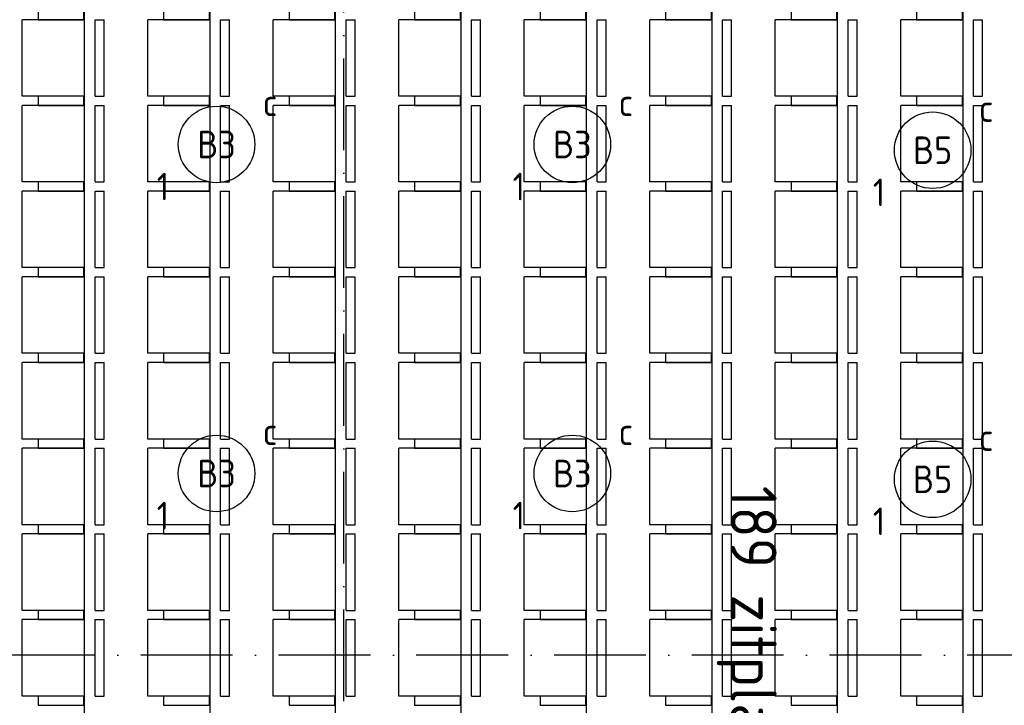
# Model space of a CAD drawing. Header units: millimetres. Extents: x 84333 to 240712, y -2244 to 84291.
# Tile 52 of 87: x 163901 to 170335, y 57451 to 61931. Entities that reach past the tile are written whole.
import ezdxf
from ezdxf.enums import TextEntityAlignment as Align

# ---------------------------------------------------------------- set-up
doc = ezdxf.new("R2010")
doc.units = ezdxf.units.MM
doc.header["$LTSCALE"] = 100
doc.linetypes.add('DASHDOT', pattern=[9, 6, -1.5, 0, -1.5])
doc.layers.get('0').update_dxf_attribs({"linetype": 'CONTINUOUS'})
for name, color, linetype in [('AFDELING', 4, 'CONTINUOUS'), ('AL$7----_STRAMIEN', 1, 'DASHDOT'), ('AL32----_BINNENKOZ', 7, 'CONTINUOUS'), ('BL$4----', 7, 'CONTINUOUS'), ('EB63101-_ATTRIB', 2, 'CONTINUOUS'), ('EL63101-_LICHT-ARM', 3, 'CONTINUOUS'), ('EL6441--_DATACOM', 3, 'CONTINUOUS')]:
    doc.layers.add(name, color=color, linetype=linetype)
doc.styles.add('1_8', font='ISO', dxfattribs={"height": 1.8})
doc.styles.get("Standard").update_dxf_attribs({"font": 'iso.shx'})
doc.styles.add('TECHNIC', font='technic_.ttf')

# ---------------------------------------------------------------- blocks, each defined once
blk = doc.blocks.new('ES3G00')
at = {"color": 0}
blk.add_circle((0, 0), 2.5, dxfattribs=at)
at = {"color": 0, "style": '1_8'}
for tag, flags, p in [('SCHAK', 8, (3.5, 2.75)), ('A_CODE', 8, (0, 0)), ('GROEP', 8, (-3.5, -2.75)), ('KAST', 9, (3.5, -2.75))]:
    blk.add_attdef(tag, text='', height=1.8, dxfattribs=dict(at, flags=flags)).set_placement(p, align=Align.MIDDLE)
blk = doc.blocks.new('A$C13e6995e')
at = {"layer": 'AL$7----_STRAMIEN', "color": 1}
blk.add_line((90860.3, 60023.5), (54905.6, 60023.5), dxfattribs=at)
blk.add_lwpolyline([(81684.9, 40820), (81684.9, 79257.4)], dxfattribs=at)
at = {"layer": 'AL32----_BINNENKOZ', "color": 8}
for p, q in [((79989.7, 65655), (79990, 54095)), ((80809.7, 65455), (80809.7, 54095)), ((81629.7, 65455), (81629.7, 54095)), ((82449.7, 65455), (82449.7, 54095)), ((83269.7, 65455), (83269.7, 54095)), ((84089.7, 65455), (84089.7, 54095)), ((84909.7, 65455), (84909.7, 54095)), ((85729.7, 65455), (85729.7, 54095)), ((79584.8, 63675.6), (79584.8, 64175.6)), ((79990, 64175.6), (79584.8, 64175.6)), ((79990, 64175.6), (79990, 63675.6)), ((80060.6, 63675.6), (80060.6, 64175.6)), ((80060.6, 64175.6), (80120.1, 64175.6)), ((80120.1, 63675.6), (80120.1, 64175.6)), ((80404.6, 63675.6), (80404.6, 64175.6)), ((80809.7, 64175.6), (80404.6, 64175.6)), ((80809.7, 64175.6), (80809.7, 63675.6)), ((80880.4, 63675.6), (80880.4, 64175.6)), ((80880.4, 64175.6), (80939.8, 64175.6)), ((80939.8, 63675.6), (80939.8, 64175.6)), ((81224.6, 63675.6), (81224.6, 64175.6)), ((81629.7, 64175.6), (81224.6, 64175.6)), ((81629.7, 64175.6), (81629.7, 63675.6)), ((81700.4, 63675.6), (81700.4, 64175.6)), ((81700.4, 64175.6), (81759.8, 64175.6)), ((81759.8, 63675.6), (81759.8, 64175.6)), ((82044.6, 63675.6), (82044.6, 64175.6)), ((82449.7, 64175.6), (82044.6, 64175.6)), ((82449.7, 64175.6), (82449.7, 63675.6)), ((82520.4, 63675.6), (82520.4, 64175.6)), ((82520.4, 64175.6), (82579.8, 64175.6)), ((82579.8, 63675.6), (82579.8, 64175.6)), ((82864.6, 63675.6), (82864.6, 64175.6)), ((83269.7, 64175.6), (82864.6, 64175.6)), ((83269.7, 64175.6), (83269.7, 63675.6)), ((83340.4, 63675.6), (83340.4, 64175.6)), ((83340.4, 64175.6), (83399.8, 64175.6)), ((83399.8, 63675.6), (83399.8, 64175.6)), ((83684.6, 63675.6), (83684.6, 64175.6)), ((84089.7, 64175.6), (83684.6, 64175.6)), ((84089.7, 64175.6), (84089.7, 63675.6)), ((84160.4, 63675.6), (84160.4, 64175.6)), ((84160.4, 64175.6), (84219.8, 64175.6)), ((84219.8, 63675.6), (84219.8, 64175.6)), ((84504.6, 63675.6), (84504.6, 64175.6)), ((84909.7, 64175.6), (84504.6, 64175.6)), ((84909.7, 64175.6), (84909.7, 63675.6)), ((84980.4, 63675.6), (84980.4, 64175.6)), ((84980.4, 64175.6), (85039.8, 64175.6)), ((85039.8, 63675.6), (85039.8, 64175.6)), ((85324.6, 63675.6), (85324.6, 64175.6)), ((85729.7, 64175.6), (85324.6, 64175.6)), ((85729.7, 64175.6), (85729.7, 63675.6)), ((85800.4, 63675.6), (85800.4, 64175.6)), ((85800.4, 64175.6), (85859.8, 64175.6)), ((85859.8, 63675.6), (85859.8, 64175.6)), ((79990, 63675.6), (79584.8, 63675.6)), ((80060.6, 63675.6), (80120.1, 63675.6)), ((80809.7, 63675.6), (80404.6, 63675.6)), ((80880.4, 63675.6), (80939.8, 63675.6)), ((81629.7, 63675.6), (81224.6, 63675.6)), ((81700.4, 63675.6), (81759.8, 63675.6)), ((82449.7, 63675.6), (82044.6, 63675.6)), ((82520.4, 63675.6), (82579.8, 63675.6)), ((83269.7, 63675.6), (82864.6, 63675.6)), ((83340.4, 63675.6), (83399.8, 63675.6)), ((84089.7, 63675.6), (83684.6, 63675.6)), ((84160.4, 63675.6), (84219.8, 63675.6)), ((84909.7, 63675.6), (84504.6, 63675.6)), ((84980.4, 63675.6), (85039.8, 63675.6)), ((85729.7, 63675.6), (85324.6, 63675.6)), ((85800.4, 63675.6), (85859.8, 63675.6)), ((79584.8, 63115.6), (79584.8, 63615.6)), ((79990, 63615.6), (79584.8, 63615.6)), ((79990, 63615.6), (79990, 63115.6)), ((80060.6, 63115.6), (80060.6, 63615.6)), ((80060.6, 63615.6), (80120.1, 63615.6)), ((80120.1, 63115.6), (80120.1, 63615.6)), ((80404.6, 63115.6), (80404.6, 63615.6)), ((80809.7, 63615.6), (80404.6, 63615.6)), ((80809.7, 63615.6), (80809.7, 63115.6)), ((80880.4, 63115.6), (80880.4, 63615.6)), ((80880.4, 63615.6), (80939.8, 63615.6)), ((80939.8, 63115.6), (80939.8, 63615.6)), ((81224.6, 63115.6), (81224.6, 63615.6)), ((81629.7, 63615.6), (81224.6, 63615.6)), ((81629.7, 63615.6), (81629.7, 63115.6)), ((81700.4, 63115.6), (81700.4, 63615.6)), ((81700.4, 63615.6), (81759.8, 63615.6)), ((81759.8, 63115.6), (81759.8, 63615.6)), ((82044.6, 63115.6), (82044.6, 63615.6)), ((82449.7, 63615.6), (82044.6, 63615.6)), ((82449.7, 63615.6), (82449.7, 63115.6)), ((82520.4, 63115.6), (82520.4, 63615.6)), ((82520.4, 63615.6), (82579.8, 63615.6)), ((82579.8, 63115.6), (82579.8, 63615.6)), ((82864.6, 63115.6), (82864.6, 63615.6)), ((83269.7, 63615.6), (82864.6, 63615.6)), ((83269.7, 63615.6), (83269.7, 63115.6)), ((83340.4, 63115.6), (83340.4, 63615.6)), ((83340.4, 63615.6), (83399.8, 63615.6)), ((83399.8, 63115.6), (83399.8, 63615.6)), ((83684.6, 63115.6), (83684.6, 63615.6)), ((84089.7, 63615.6), (83684.6, 63615.6)), ((84089.7, 63615.6), (84089.7, 63115.6)), ((84160.4, 63115.6), (84160.4, 63615.6)), ((84160.4, 63615.6), (84219.8, 63615.6)), ((84219.8, 63115.6), (84219.8, 63615.6)), ((84504.6, 63115.6), (84504.6, 63615.6)), ((84909.7, 63615.6), (84504.6, 63615.6)), ((84909.7, 63615.6), (84909.7, 63115.6)), ((84980.4, 63115.6), (84980.4, 63615.6)), ((84980.4, 63615.6), (85039.8, 63615.6)), ((85039.8, 63115.6), (85039.8, 63615.6)), ((85324.6, 63115.6), (85324.6, 63615.6)), ((85729.7, 63615.6), (85324.6, 63615.6)), ((85729.7, 63615.6), (85729.7, 63115.6)), ((85800.4, 63115.6), (85800.4, 63615.6)), ((85800.4, 63615.6), (85859.8, 63615.6)), ((85859.8, 63115.6), (85859.8, 63615.6)), ((79990, 63115.6), (79584.8, 63115.6)), ((80060.6, 63115.6), (80120.1, 63115.6)), ((80809.7, 63115.6), (80404.6, 63115.6)), ((80880.4, 63115.6), (80939.8, 63115.6)), ((81629.7, 63115.6), (81224.6, 63115.6)), ((81700.4, 63115.6), (81759.8, 63115.6)), ((82449.7, 63115.6), (82044.6, 63115.6)), ((82520.4, 63115.6), (82579.8, 63115.6)), ((83269.7, 63115.6), (82864.6, 63115.6)), ((83340.4, 63115.6), (83399.8, 63115.6)), ((84089.7, 63115.6), (83684.6, 63115.6)), ((84160.4, 63115.6), (84219.8, 63115.6)), ((84909.7, 63115.6), (84504.6, 63115.6)), ((84980.4, 63115.6), (85039.8, 63115.6)), ((85729.7, 63115.6), (85324.6, 63115.6)), ((85800.4, 63115.6), (85859.8, 63115.6)), ((79584.8, 62555.6), (79584.8, 63055.6)), ((79990, 63055.6), (79584.8, 63055.6)), ((79990, 63055.6), (79990, 62555.6)), ((80060.6, 62555.6), (80060.6, 63055.6)), ((80060.6, 63055.6), (80120.1, 63055.6)), ((80120.1, 62555.6), (80120.1, 63055.6)), ((80404.6, 62555.6), (80404.6, 63055.6)), ((80809.7, 63055.6), (80404.6, 63055.6)), ((80809.7, 63055.6), (80809.7, 62555.6)), ((80880.4, 62555.6), (80880.4, 63055.6)), ((80880.4, 63055.6), (80939.8, 63055.6)), ((80939.8, 62555.6), (80939.8, 63055.6)), ((81224.6, 62555.6), (81224.6, 63055.6)), ((81629.7, 63055.6), (81224.6, 63055.6)), ((81629.7, 63055.6), (81629.7, 62555.6)), ((81700.4, 62555.6), (81700.4, 63055.6)), ((81700.4, 63055.6), (81759.8, 63055.6)), ((81759.8, 62555.6), (81759.8, 63055.6)), ((82044.6, 62555.6), (82044.6, 63055.6)), ((82449.7, 63055.6), (82044.6, 63055.6)), ((82449.7, 63055.6), (82449.7, 62555.6)), ((82520.4, 62555.6), (82520.4, 63055.6)), ((82520.4, 63055.6), (82579.8, 63055.6)), ((82579.8, 62555.6), (82579.8, 63055.6)), ((82864.6, 62555.6), (82864.6, 63055.6)), ((83269.7, 63055.6), (82864.6, 63055.6)), ((83269.7, 63055.6), (83269.7, 62555.6)), ((83340.4, 62555.6), (83340.4, 63055.6)), ((83340.4, 63055.6), (83399.8, 63055.6)), ((83399.8, 62555.6), (83399.8, 63055.6)), ((83684.6, 62555.6), (83684.6, 63055.6)), ((84089.7, 63055.6), (83684.6, 63055.6)), ((84089.7, 63055.6), (84089.7, 62555.6)), ((84160.4, 62555.6), (84160.4, 63055.6)), ((84160.4, 63055.6), (84219.8, 63055.6)), ((84219.8, 62555.6), (84219.8, 63055.6)), ((84504.6, 62555.6), (84504.6, 63055.6)), ((84909.7, 63055.6), (84504.6, 63055.6)), ((84909.7, 63055.6), (84909.7, 62555.6)), ((84980.4, 62555.6), (84980.4, 63055.6)), ((84980.4, 63055.6), (85039.8, 63055.6)), ((85039.8, 62555.6), (85039.8, 63055.6)), ((85324.6, 62555.6), (85324.6, 63055.6)), ((85729.7, 63055.6), (85324.6, 63055.6)), ((85729.7, 63055.6), (85729.7, 62555.6)), ((85800.4, 62555.6), (85800.4, 63055.6)), ((85800.4, 63055.6), (85859.8, 63055.6)), ((85859.8, 62555.6), (85859.8, 63055.6)), ((79990, 62555.6), (79584.8, 62555.6)), ((80060.6, 62555.6), (80120.1, 62555.6)), ((80809.7, 62555.6), (80404.6, 62555.6)), ((80880.4, 62555.6), (80939.8, 62555.6)), ((81629.7, 62555.6), (81224.6, 62555.6)), ((81700.4, 62555.6), (81759.8, 62555.6)), ((82449.7, 62555.6), (82044.6, 62555.6)), ((82520.4, 62555.6), (82579.8, 62555.6)), ((83269.7, 62555.6), (82864.6, 62555.6)), ((83340.4, 62555.6), (83399.8, 62555.6)), ((84089.7, 62555.6), (83684.6, 62555.6)), ((84160.4, 62555.6), (84219.8, 62555.6)), ((84909.7, 62555.6), (84504.6, 62555.6)), ((84980.4, 62555.6), (85039.8, 62555.6)), ((85729.7, 62555.6), (85324.6, 62555.6)), ((85800.4, 62555.6), (85859.8, 62555.6)), ((79584.8, 61995.6), (79584.8, 62495.6)), ((79990, 62495.6), (79584.8, 62495.6)), ((79990, 62495.6), (79990, 61995.6)), ((80060.6, 61995.6), (80060.6, 62495.6)), ((80060.6, 62495.6), (80120.1, 62495.6)), ((80120.1, 61995.6), (80120.1, 62495.6)), ((80404.6, 61995.6), (80404.6, 62495.6)), ((80809.7, 62495.6), (80404.6, 62495.6)), ((80809.7, 62495.6), (80809.7, 61995.6)), ((80880.4, 61995.6), (80880.4, 62495.6)), ((80880.4, 62495.6), (80939.8, 62495.6)), ((80939.8, 61995.6), (80939.8, 62495.6)), ((81224.6, 61995.6), (81224.6, 62495.6)), ((81629.7, 62495.6), (81224.6, 62495.6)), ((81629.7, 62495.6), (81629.7, 61995.6)), ((81700.4, 61995.6), (81700.4, 62495.6)), ((81700.4, 62495.6), (81759.8, 62495.6)), ((81759.8, 61995.6), (81759.8, 62495.6)), ((82044.6, 61995.6), (82044.6, 62495.6)), ((82449.7, 62495.6), (82044.6, 62495.6)), ((82449.7, 62495.6), (82449.7, 61995.6)), ((82520.4, 61995.6), (82520.4, 62495.6)), ((82520.4, 62495.6), (82579.8, 62495.6)), ((82579.8, 61995.6), (82579.8, 62495.6)), ((82864.6, 61995.6), (82864.6, 62495.6)), ((83269.7, 62495.6), (82864.6, 62495.6)), ((83269.7, 62495.6), (83269.7, 61995.6)), ((83340.4, 61995.6), (83340.4, 62495.6)), ((83340.4, 62495.6), (83399.8, 62495.6)), ((83399.8, 61995.6), (83399.8, 62495.6)), ((83684.6, 61995.6), (83684.6, 62495.6)), ((84089.7, 62495.6), (83684.6, 62495.6)), ((84089.7, 62495.6), (84089.7, 61995.6)), ((84160.4, 61995.6), (84160.4, 62495.6)), ((84160.4, 62495.6), (84219.8, 62495.6)), ((84219.8, 61995.6), (84219.8, 62495.6)), ((84504.6, 61995.6), (84504.6, 62495.6)), ((84909.7, 62495.6), (84504.6, 62495.6)), ((84909.7, 62495.6), (84909.7, 61995.6)), ((84980.4, 61995.6), (84980.4, 62495.6)), ((84980.4, 62495.6), (85039.8, 62495.6)), ((85039.8, 61995.6), (85039.8, 62495.6)), ((85324.6, 61995.6), (85324.6, 62495.6)), ((85729.7, 62495.6), (85324.6, 62495.6)), ((85729.7, 62495.6), (85729.7, 61995.6)), ((85800.4, 61995.6), (85800.4, 62495.6)), ((85800.4, 62495.6), (85859.8, 62495.6)), ((85859.8, 61995.6), (85859.8, 62495.6)), ((79990, 61995.6), (79584.8, 61995.6)), ((80060.6, 61995.6), (80120.1, 61995.6)), ((80809.7, 61995.6), (80404.6, 61995.6)), ((80880.4, 61995.6), (80939.8, 61995.6)), ((81629.7, 61995.6), (81224.6, 61995.6)), ((81700.4, 61995.6), (81759.8, 61995.6)), ((82449.7, 61995.6), (82044.6, 61995.6)), ((82520.4, 61995.6), (82579.8, 61995.6)), ((83269.7, 61995.6), (82864.6, 61995.6)), ((83340.4, 61995.6), (83399.8, 61995.6)), ((84089.7, 61995.6), (83684.6, 61995.6)), ((84160.4, 61995.6), (84219.8, 61995.6)), ((84909.7, 61995.6), (84504.6, 61995.6)), ((84980.4, 61995.6), (85039.8, 61995.6)), ((85729.7, 61995.6), (85324.6, 61995.6)), ((85800.4, 61995.6), (85859.8, 61995.6)), ((79584.8, 61435.6), (79584.8, 61935.6)), ((79990, 61935.6), (79584.8, 61935.6)), ((79990, 61935.6), (79990, 61435.6)), ((80060.6, 61435.6), (80060.6, 61935.6)), ((80060.6, 61935.6), (80120.1, 61935.6)), ((80120.1, 61435.6), (80120.1, 61935.6)), ((80404.6, 61435.6), (80404.6, 61935.6)), ((80809.7, 61935.6), (80404.6, 61935.6)), ((80809.7, 61935.6), (80809.7, 61435.6)), ((80880.4, 61435.6), (80880.4, 61935.6)), ((80880.4, 61935.6), (80939.8, 61935.6)), ((80939.8, 61435.6), (80939.8, 61935.6)), ((81224.6, 61435.6), (81224.6, 61935.6)), ((81629.7, 61935.6), (81224.6, 61935.6)), ((81629.7, 61935.6), (81629.7, 61435.6)), ((81700.4, 61435.6), (81700.4, 61935.6)), ((81700.4, 61935.6), (81759.8, 61935.6)), ((81759.8, 61435.6), (81759.8, 61935.6)), ((82044.6, 61435.6), (82044.6, 61935.6)), ((82449.7, 61935.6), (82044.6, 61935.6)), ((82449.7, 61935.6), (82449.7, 61435.6)), ((82520.4, 61435.6), (82520.4, 61935.6)), ((82520.4, 61935.6), (82579.8, 61935.6)), ((82579.8, 61435.6), (82579.8, 61935.6)), ((82864.6, 61435.6), (82864.6, 61935.6)), ((83269.7, 61935.6), (82864.6, 61935.6)), ((83269.7, 61935.6), (83269.7, 61435.6)), ((83340.4, 61435.6), (83340.4, 61935.6)), ((83340.4, 61935.6), (83399.8, 61935.6)), ((83399.8, 61435.6), (83399.8, 61935.6)), ((83684.6, 61435.6), (83684.6, 61935.6)), ((84089.7, 61935.6), (83684.6, 61935.6)), ((84089.7, 61935.6), (84089.7, 61435.6)), ((84160.4, 61435.6), (84160.4, 61935.6)), ((84160.4, 61935.6), (84219.8, 61935.6)), ((84219.8, 61435.6), (84219.8, 61935.6)), ((84504.6, 61435.6), (84504.6, 61935.6)), ((84909.7, 61935.6), (84504.6, 61935.6)), ((84909.7, 61935.6), (84909.7, 61435.6)), ((84980.4, 61435.6), (84980.4, 61935.6)), ((84980.4, 61935.6), (85039.8, 61935.6)), ((85039.8, 61435.6), (85039.8, 61935.6)), ((85324.6, 61435.6), (85324.6, 61935.6)), ((85729.7, 61935.6), (85324.6, 61935.6)), ((85729.7, 61935.6), (85729.7, 61435.6)), ((85800.4, 61435.6), (85800.4, 61935.6)), ((85800.4, 61935.6), (85859.8, 61935.6)), ((85859.8, 61435.6), (85859.8, 61935.6)), ((79990, 61435.6), (79584.8, 61435.6)), ((80060.6, 61435.6), (80120.1, 61435.6)), ((80809.7, 61435.6), (80404.6, 61435.6)), ((80880.4, 61435.6), (80939.8, 61435.6)), ((81629.7, 61435.6), (81224.6, 61435.6)), ((81700.4, 61435.6), (81759.8, 61435.6)), ((82449.7, 61435.6), (82044.6, 61435.6)), ((82520.4, 61435.6), (82579.8, 61435.6)), ((83269.7, 61435.6), (82864.6, 61435.6)), ((83340.4, 61435.6), (83399.8, 61435.6)), ((84089.7, 61435.6), (83684.6, 61435.6)), ((84160.4, 61435.6), (84219.8, 61435.6)), ((84909.7, 61435.6), (84504.6, 61435.6)), ((84980.4, 61435.6), (85039.8, 61435.6)), ((85729.7, 61435.6), (85324.6, 61435.6)), ((85800.4, 61435.6), (85859.8, 61435.6)), ((79584.8, 60875.6), (79584.8, 61375.6)), ((79990, 61375.6), (79584.8, 61375.6)), ((79990, 61375.6), (79990, 60875.6)), ((80060.6, 60875.6), (80060.6, 61375.6)), ((80060.6, 61375.6), (80120.1, 61375.6)), ((80120.1, 60875.6), (80120.1, 61375.6)), ((80404.6, 60875.6), (80404.6, 61375.6)), ((80809.7, 61375.6), (80404.6, 61375.6)), ((80809.7, 61375.6), (80809.7, 60875.6)), ((80880.4, 60875.6), (80880.4, 61375.6)), ((80880.4, 61375.6), (80939.8, 61375.6)), ((80939.8, 60875.6), (80939.8, 61375.6)), ((81224.6, 60875.6), (81224.6, 61375.6)), ((81629.7, 61375.6), (81224.6, 61375.6)), ((81629.7, 61375.6), (81629.7, 60875.6)), ((81700.4, 60875.6), (81700.4, 61375.6)), ((81700.4, 61375.6), (81759.8, 61375.6)), ((81759.8, 60875.6), (81759.8, 61375.6)), ((82044.6, 60875.6), (82044.6, 61375.6)), ((82449.7, 61375.6), (82044.6, 61375.6)), ((82449.7, 61375.6), (82449.7, 60875.6)), ((82520.4, 60875.6), (82520.4, 61375.6)), ((82520.4, 61375.6), (82579.8, 61375.6)), ((82579.8, 60875.6), (82579.8, 61375.6)), ((82864.6, 60875.6), (82864.6, 61375.6)), ((83269.7, 61375.6), (82864.6, 61375.6)), ((83269.7, 61375.6), (83269.7, 60875.6)), ((83340.4, 60875.6), (83340.4, 61375.6)), ((83340.4, 61375.6), (83399.8, 61375.6)), ((83399.8, 60875.6), (83399.8, 61375.6)), ((83684.6, 60875.6), (83684.6, 61375.6)), ((84089.7, 61375.6), (83684.6, 61375.6)), ((84089.7, 61375.6), (84089.7, 60875.6)), ((84160.4, 60875.6), (84160.4, 61375.6)), ((84160.4, 61375.6), (84219.8, 61375.6)), ((84219.8, 60875.6), (84219.8, 61375.6)), ((84504.6, 60875.6), (84504.6, 61375.6)), ((84909.7, 61375.6), (84504.6, 61375.6)), ((84909.7, 61375.6), (84909.7, 60875.6)), ((84980.4, 60875.6), (84980.4, 61375.6)), ((84980.4, 61375.6), (85039.8, 61375.6)), ((85039.8, 60875.6), (85039.8, 61375.6)), ((85324.6, 60875.6), (85324.6, 61375.6)), ((85729.7, 61375.6), (85324.6, 61375.6)), ((85729.7, 61375.6), (85729.7, 60875.6)), ((85800.4, 60875.6), (85800.4, 61375.6)), ((85800.4, 61375.6), (85859.8, 61375.6)), ((85859.8, 60875.6), (85859.8, 61375.6)), ((79990, 60875.6), (79584.8, 60875.6)), ((80060.6, 60875.6), (80120.1, 60875.6)), ((80809.7, 60875.6), (80404.6, 60875.6)), ((80880.4, 60875.6), (80939.8, 60875.6)), ((81629.7, 60875.6), (81224.6, 60875.6)), ((81700.4, 60875.6), (81759.8, 60875.6)), ((82449.7, 60875.6), (82044.6, 60875.6)), ((82520.4, 60875.6), (82579.8, 60875.6)), ((83269.7, 60875.6), (82864.6, 60875.6)), ((83340.4, 60875.6), (83399.8, 60875.6)), ((84089.7, 60875.6), (83684.6, 60875.6)), ((84160.4, 60875.6), (84219.8, 60875.6)), ((84909.7, 60875.6), (84504.6, 60875.6)), ((84980.4, 60875.6), (85039.8, 60875.6)), ((85729.7, 60875.6), (85324.6, 60875.6)), ((85800.4, 60875.6), (85859.8, 60875.6)), ((79584.8, 60315.6), (79584.8, 60815.6)), ((79990, 60815.6), (79584.8, 60815.6)), ((79990, 60815.6), (79990, 60315.6)), ((80060.6, 60315.6), (80060.6, 60815.6)), ((80060.6, 60815.6), (80120.1, 60815.6)), ((80120.1, 60315.6), (80120.1, 60815.6)), ((80404.6, 60315.6), (80404.6, 60815.6)), ((80809.7, 60815.6), (80404.6, 60815.6)), ((80809.7, 60815.6), (80809.7, 60315.6)), ((80880.4, 60315.6), (80880.4, 60815.6)), ((80880.4, 60815.6), (80939.8, 60815.6)), ((80939.8, 60315.6), (80939.8, 60815.6)), ((81224.6, 60315.6), (81224.6, 60815.6)), ((81629.7, 60815.6), (81224.6, 60815.6)), ((81629.7, 60815.6), (81629.7, 60315.6)), ((81700.4, 60315.6), (81700.4, 60815.6)), ((81700.4, 60815.6), (81759.8, 60815.6)), ((81759.8, 60315.6), (81759.8, 60815.6)), ((82044.6, 60315.6), (82044.6, 60815.6)), ((82449.7, 60815.6), (82044.6, 60815.6)), ((82449.7, 60815.6), (82449.7, 60315.6)), ((82520.4, 60315.6), (82520.4, 60815.6)), ((82520.4, 60815.6), (82579.8, 60815.6)), ((82579.8, 60315.6), (82579.8, 60815.6)), ((82864.6, 60315.6), (82864.6, 60815.6)), ((83269.7, 60815.6), (82864.6, 60815.6)), ((83269.7, 60815.6), (83269.7, 60315.6)), ((83340.4, 60315.6), (83340.4, 60815.6)), ((83340.4, 60815.6), (83399.8, 60815.6)), ((83399.8, 60315.6), (83399.8, 60815.6)), ((83684.6, 60315.6), (83684.6, 60815.6)), ((84089.7, 60815.6), (83684.6, 60815.6)), ((84089.7, 60815.6), (84089.7, 60315.6)), ((84160.4, 60315.6), (84160.4, 60815.6)), ((84160.4, 60815.6), (84219.8, 60815.6)), ((84219.8, 60315.6), (84219.8, 60815.6)), ((84504.6, 60315.6), (84504.6, 60815.6)), ((84909.7, 60815.6), (84504.6, 60815.6)), ((84909.7, 60815.6), (84909.7, 60315.6)), ((84980.4, 60315.6), (84980.4, 60815.6)), ((84980.4, 60815.6), (85039.8, 60815.6)), ((85039.8, 60315.6), (85039.8, 60815.6)), ((85324.6, 60315.6), (85324.6, 60815.6)), ((85729.7, 60815.6), (85324.6, 60815.6)), ((85729.7, 60815.6), (85729.7, 60315.6)), ((85800.4, 60315.6), (85800.4, 60815.6)), ((85800.4, 60815.6), (85859.8, 60815.6)), ((85859.8, 60315.6), (85859.8, 60815.6)), ((79990, 60315.6), (79584.8, 60315.6)), ((80060.6, 60315.6), (80120.1, 60315.6)), ((80809.7, 60315.6), (80404.6, 60315.6)), ((80880.4, 60315.6), (80939.8, 60315.6)), ((81629.7, 60315.6), (81224.6, 60315.6)), ((81700.4, 60315.6), (81759.8, 60315.6)), ((82449.7, 60315.6), (82044.6, 60315.6)), ((82520.4, 60315.6), (82579.8, 60315.6)), ((83269.7, 60315.6), (82864.6, 60315.6)), ((83340.4, 60315.6), (83399.8, 60315.6)), ((84089.7, 60315.6), (83684.6, 60315.6)), ((84160.4, 60315.6), (84219.8, 60315.6)), ((84909.7, 60315.6), (84504.6, 60315.6)), ((84980.4, 60315.6), (85039.8, 60315.6)), ((85729.7, 60315.6), (85324.6, 60315.6)), ((85800.4, 60315.6), (85859.8, 60315.6)), ((79584.8, 59755.6), (79584.8, 60255.6)), ((79990, 60255.6), (79584.8, 60255.6)), ((79990, 60255.6), (79990, 59755.6)), ((80060.6, 59755.6), (80060.6, 60255.6)), ((80060.6, 60255.6), (80120.1, 60255.6)), ((80120.1, 59755.6), (80120.1, 60255.6)), ((80404.6, 59755.6), (80404.6, 60255.6)), ((80809.7, 60255.6), (80404.6, 60255.6)), ((80809.7, 60255.6), (80809.7, 59755.6)), ((80880.4, 59755.6), (80880.4, 60255.6)), ((80880.4, 60255.6), (80939.8, 60255.6)), ((80939.8, 59755.6), (80939.8, 60255.6)), ((81224.6, 59755.6), (81224.6, 60255.6)), ((81629.7, 60255.6), (81224.6, 60255.6)), ((81629.7, 60255.6), (81629.7, 59755.6)), ((81700.4, 59755.6), (81700.4, 60255.6)), ((81700.4, 60255.6), (81759.8, 60255.6)), ((81759.8, 59755.6), (81759.8, 60255.6)), ((82044.6, 59755.6), (82044.6, 60255.6)), ((82449.7, 60255.6), (82044.6, 60255.6)), ((82449.7, 60255.6), (82449.7, 59755.6)), ((82520.4, 59755.6), (82520.4, 60255.6)), ((82520.4, 60255.6), (82579.8, 60255.6)), ((82579.8, 59755.6), (82579.8, 60255.6)), ((82864.6, 59755.6), (82864.6, 60255.6)), ((83269.7, 60255.6), (82864.6, 60255.6)), ((83269.7, 60255.6), (83269.7, 59755.6)), ((83340.4, 59755.6), (83340.4, 60255.6)), ((83340.4, 60255.6), (83399.8, 60255.6)), ((83399.8, 59755.6), (83399.8, 60255.6)), ((83684.6, 59755.6), (83684.6, 60255.6)), ((84089.7, 60255.6), (83684.6, 60255.6)), ((84089.7, 60255.6), (84089.7, 59755.6)), ((84160.4, 59755.6), (84160.4, 60255.6)), ((84160.4, 60255.6), (84219.8, 60255.6)), ((84219.8, 59755.6), (84219.8, 60255.6)), ((84504.6, 59755.6), (84504.6, 60255.6)), ((84909.7, 60255.6), (84504.6, 60255.6)), ((84909.7, 60255.6), (84909.7, 59755.6)), ((84980.4, 59755.6), (84980.4, 60255.6)), ((84980.4, 60255.6), (85039.8, 60255.6)), ((85039.8, 59755.6), (85039.8, 60255.6)), ((85324.6, 59755.6), (85324.6, 60255.6)), ((85729.7, 60255.6), (85324.6, 60255.6)), ((85729.7, 60255.6), (85729.7, 59755.6)), ((85800.4, 59755.6), (85800.4, 60255.6)), ((85800.4, 60255.6), (85859.8, 60255.6)), ((85859.8, 59755.6), (85859.8, 60255.6)), ((79990, 59755.6), (79584.8, 59755.6)), ((80060.6, 59755.6), (80120.1, 59755.6)), ((80809.7, 59755.6), (80404.6, 59755.6)), ((80880.4, 59755.6), (80939.8, 59755.6)), ((81629.7, 59755.6), (81224.6, 59755.6)), ((81700.4, 59755.6), (81759.8, 59755.6)), ((82449.7, 59755.6), (82044.6, 59755.6)), ((82520.4, 59755.6), (82579.8, 59755.6)), ((83269.7, 59755.6), (82864.6, 59755.6)), ((83340.4, 59755.6), (83399.8, 59755.6)), ((84089.7, 59755.6), (83684.6, 59755.6)), ((84160.4, 59755.6), (84219.8, 59755.6)), ((84909.7, 59755.6), (84504.6, 59755.6)), ((84980.4, 59755.6), (85039.8, 59755.6)), ((85729.7, 59755.6), (85324.6, 59755.6)), ((85800.4, 59755.6), (85859.8, 59755.6))]:
    blk.add_line(p, q, dxfattribs=at)
for points in [[(79688.8, 64175.6), (79987.8, 64175.6), (79987.8, 64235.6), (79688.8, 64235.6)], [(80508.6, 64175.6), (80807.5, 64175.6), (80807.5, 64235.6), (80508.6, 64235.6)], [(81328.6, 64175.6), (81627.5, 64175.6), (81627.5, 64235.6), (81328.6, 64235.6)], [(82148.6, 64175.6), (82447.5, 64175.6), (82447.5, 64235.6), (82148.6, 64235.6)], [(82968.6, 64175.6), (83267.5, 64175.6), (83267.5, 64235.6), (82968.6, 64235.6)], [(83788.6, 64175.6), (84087.5, 64175.6), (84087.5, 64235.6), (83788.6, 64235.6)], [(84608.6, 64175.6), (84907.5, 64175.6), (84907.5, 64235.6), (84608.6, 64235.6)], [(85428.6, 64175.6), (85727.5, 64175.6), (85727.5, 64235.6), (85428.6, 64235.6)], [(79688.8, 63615.6), (79987.8, 63615.6), (79987.8, 63675.6), (79688.8, 63675.6)], [(79688.8, 63615.6), (79987.8, 63615.6), (79987.8, 63675.6), (79688.8, 63675.6)], [(80508.6, 63615.6), (80807.5, 63615.6), (80807.5, 63675.6), (80508.6, 63675.6)], [(80508.6, 63615.6), (80807.5, 63615.6), (80807.5, 63675.6), (80508.6, 63675.6)], [(81328.6, 63615.6), (81627.5, 63615.6), (81627.5, 63675.6), (81328.6, 63675.6)], [(81328.6, 63615.6), (81627.5, 63615.6), (81627.5, 63675.6), (81328.6, 63675.6)], [(82148.6, 63615.6), (82447.5, 63615.6), (82447.5, 63675.6), (82148.6, 63675.6)], [(82148.6, 63615.6), (82447.5, 63615.6), (82447.5, 63675.6), (82148.6, 63675.6)], [(82968.6, 63615.6), (83267.5, 63615.6), (83267.5, 63675.6), (82968.6, 63675.6)], [(82968.6, 63615.6), (83267.5, 63615.6), (83267.5, 63675.6), (82968.6, 63675.6)], [(83788.6, 63615.6), (84087.5, 63615.6), (84087.5, 63675.6), (83788.6, 63675.6)], [(83788.6, 63615.6), (84087.5, 63615.6), (84087.5, 63675.6), (83788.6, 63675.6)], [(84608.6, 63615.6), (84907.5, 63615.6), (84907.5, 63675.6), (84608.6, 63675.6)], [(84608.6, 63615.6), (84907.5, 63615.6), (84907.5, 63675.6), (84608.6, 63675.6)], [(85428.6, 63615.6), (85727.5, 63615.6), (85727.5, 63675.6), (85428.6, 63675.6)], [(85428.6, 63615.6), (85727.5, 63615.6), (85727.5, 63675.6), (85428.6, 63675.6)], [(79688.8, 63055.6), (79987.8, 63055.6), (79987.8, 63115.6), (79688.8, 63115.6)], [(79688.8, 63055.6), (79987.8, 63055.6), (79987.8, 63115.6), (79688.8, 63115.6)], [(80508.6, 63055.6), (80807.5, 63055.6), (80807.5, 63115.6), (80508.6, 63115.6)], [(80508.6, 63055.6), (80807.5, 63055.6), (80807.5, 63115.6), (80508.6, 63115.6)], [(81328.6, 63055.6), (81627.5, 63055.6), (81627.5, 63115.6), (81328.6, 63115.6)], [(81328.6, 63055.6), (81627.5, 63055.6), (81627.5, 63115.6), (81328.6, 63115.6)], [(82148.6, 63055.6), (82447.5, 63055.6), (82447.5, 63115.6), (82148.6, 63115.6)], [(82148.6, 63055.6), (82447.5, 63055.6), (82447.5, 63115.6), (82148.6, 63115.6)], [(82968.6, 63055.6), (83267.5, 63055.6), (83267.5, 63115.6), (82968.6, 63115.6)], [(82968.6, 63055.6), (83267.5, 63055.6), (83267.5, 63115.6), (82968.6, 63115.6)], [(83788.6, 63055.6), (84087.5, 63055.6), (84087.5, 63115.6), (83788.6, 63115.6)], [(83788.6, 63055.6), (84087.5, 63055.6), (84087.5, 63115.6), (83788.6, 63115.6)], [(84608.6, 63055.6), (84907.5, 63055.6), (84907.5, 63115.6), (84608.6, 63115.6)], [(84608.6, 63055.6), (84907.5, 63055.6), (84907.5, 63115.6), (84608.6, 63115.6)], [(85428.6, 63055.6), (85727.5, 63055.6), (85727.5, 63115.6), (85428.6, 63115.6)], [(85428.6, 63055.6), (85727.5, 63055.6), (85727.5, 63115.6), (85428.6, 63115.6)], [(79688.8, 62495.6), (79987.8, 62495.6), (79987.8, 62555.6), (79688.8, 62555.6)], [(79688.8, 62495.6), (79987.8, 62495.6), (79987.8, 62555.6), (79688.8, 62555.6)], [(80508.6, 62495.6), (80807.5, 62495.6), (80807.5, 62555.6), (80508.6, 62555.6)], [(80508.6, 62495.6), (80807.5, 62495.6), (80807.5, 62555.6), (80508.6, 62555.6)], [(81328.6, 62495.6), (81627.5, 62495.6), (81627.5, 62555.6), (81328.6, 62555.6)], [(81328.6, 62495.6), (81627.5, 62495.6), (81627.5, 62555.6), (81328.6, 62555.6)], [(82148.6, 62495.6), (82447.5, 62495.6), (82447.5, 62555.6), (82148.6, 62555.6)], [(82148.6, 62495.6), (82447.5, 62495.6), (82447.5, 62555.6), (82148.6, 62555.6)], [(82968.6, 62495.6), (83267.5, 62495.6), (83267.5, 62555.6), (82968.6, 62555.6)], [(82968.6, 62495.6), (83267.5, 62495.6), (83267.5, 62555.6), (82968.6, 62555.6)], [(83788.6, 62495.6), (84087.5, 62495.6), (84087.5, 62555.6), (83788.6, 62555.6)], [(83788.6, 62495.6), (84087.5, 62495.6), (84087.5, 62555.6), (83788.6, 62555.6)], [(84608.6, 62495.6), (84907.5, 62495.6), (84907.5, 62555.6), (84608.6, 62555.6)], [(84608.6, 62495.6), (84907.5, 62495.6), (84907.5, 62555.6), (84608.6, 62555.6)], [(85428.6, 62495.6), (85727.5, 62495.6), (85727.5, 62555.6), (85428.6, 62555.6)], [(85428.6, 62495.6), (85727.5, 62495.6), (85727.5, 62555.6), (85428.6, 62555.6)], [(79688.8, 61935.6), (79987.8, 61935.6), (79987.8, 61995.6), (79688.8, 61995.6)], [(79688.8, 61935.6), (79987.8, 61935.6), (79987.8, 61995.6), (79688.8, 61995.6)], [(80508.6, 61935.6), (80807.5, 61935.6), (80807.5, 61995.6), (80508.6, 61995.6)], [(80508.6, 61935.6), (80807.5, 61935.6), (80807.5, 61995.6), (80508.6, 61995.6)], [(81328.6, 61935.6), (81627.5, 61935.6), (81627.5, 61995.6), (81328.6, 61995.6)], [(81328.6, 61935.6), (81627.5, 61935.6), (81627.5, 61995.6), (81328.6, 61995.6)], [(82148.6, 61935.6), (82447.5, 61935.6), (82447.5, 61995.6), (82148.6, 61995.6)], [(82148.6, 61935.6), (82447.5, 61935.6), (82447.5, 61995.6), (82148.6, 61995.6)], [(82968.6, 61935.6), (83267.5, 61935.6), (83267.5, 61995.6), (82968.6, 61995.6)], [(82968.6, 61935.6), (83267.5, 61935.6), (83267.5, 61995.6), (82968.6, 61995.6)], [(83788.6, 61935.6), (84087.5, 61935.6), (84087.5, 61995.6), (83788.6, 61995.6)], [(83788.6, 61935.6), (84087.5, 61935.6), (84087.5, 61995.6), (83788.6, 61995.6)], [(84608.6, 61935.6), (84907.5, 61935.6), (84907.5, 61995.6), (84608.6, 61995.6)], [(84608.6, 61935.6), (84907.5, 61935.6), (84907.5, 61995.6), (84608.6, 61995.6)], [(85428.6, 61935.6), (85727.5, 61935.6), (85727.5, 61995.6), (85428.6, 61995.6)], [(85428.6, 61935.6), (85727.5, 61935.6), (85727.5, 61995.6), (85428.6, 61995.6)], [(79688.8, 61375.6), (79987.8, 61375.6), (79987.8, 61435.6), (79688.8, 61435.6)], [(79688.8, 61375.6), (79987.8, 61375.6), (79987.8, 61435.6), (79688.8, 61435.6)], [(80508.6, 61375.6), (80807.5, 61375.6), (80807.5, 61435.6), (80508.6, 61435.6)], [(80508.6, 61375.6), (80807.5, 61375.6), (80807.5, 61435.6), (80508.6, 61435.6)], [(81328.6, 61375.6), (81627.5, 61375.6), (81627.5, 61435.6), (81328.6, 61435.6)], [(81328.6, 61375.6), (81627.5, 61375.6), (81627.5, 61435.6), (81328.6, 61435.6)], [(82148.6, 61375.6), (82447.5, 61375.6), (82447.5, 61435.6), (82148.6, 61435.6)], [(82148.6, 61375.6), (82447.5, 61375.6), (82447.5, 61435.6), (82148.6, 61435.6)], [(82968.6, 61375.6), (83267.5, 61375.6), (83267.5, 61435.6), (82968.6, 61435.6)], [(82968.6, 61375.6), (83267.5, 61375.6), (83267.5, 61435.6), (82968.6, 61435.6)], [(83788.6, 61375.6), (84087.5, 61375.6), (84087.5, 61435.6), (83788.6, 61435.6)], [(83788.6, 61375.6), (84087.5, 61375.6), (84087.5, 61435.6), (83788.6, 61435.6)], [(84608.6, 61375.6), (84907.5, 61375.6), (84907.5, 61435.6), (84608.6, 61435.6)], [(84608.6, 61375.6), (84907.5, 61375.6), (84907.5, 61435.6), (84608.6, 61435.6)], [(85428.6, 61375.6), (85727.5, 61375.6), (85727.5, 61435.6), (85428.6, 61435.6)], [(85428.6, 61375.6), (85727.5, 61375.6), (85727.5, 61435.6), (85428.6, 61435.6)], [(79688.8, 60815.6), (79987.8, 60815.6), (79987.8, 60875.6), (79688.8, 60875.6)], [(79688.8, 60815.6), (79987.8, 60815.6), (79987.8, 60875.6), (79688.8, 60875.6)], [(80508.6, 60815.6), (80807.5, 60815.6), (80807.5, 60875.6), (80508.6, 60875.6)], [(80508.6, 60815.6), (80807.5, 60815.6), (80807.5, 60875.6), (80508.6, 60875.6)], [(81328.6, 60815.6), (81627.5, 60815.6), (81627.5, 60875.6), (81328.6, 60875.6)], [(81328.6, 60815.6), (81627.5, 60815.6), (81627.5, 60875.6), (81328.6, 60875.6)], [(82148.6, 60815.6), (82447.5, 60815.6), (82447.5, 60875.6), (82148.6, 60875.6)], [(82148.6, 60815.6), (82447.5, 60815.6), (82447.5, 60875.6), (82148.6, 60875.6)], [(82968.6, 60815.6), (83267.5, 60815.6), (83267.5, 60875.6), (82968.6, 60875.6)], [(82968.6, 60815.6), (83267.5, 60815.6), (83267.5, 60875.6), (82968.6, 60875.6)], [(83788.6, 60815.6), (84087.5, 60815.6), (84087.5, 60875.6), (83788.6, 60875.6)], [(83788.6, 60815.6), (84087.5, 60815.6), (84087.5, 60875.6), (83788.6, 60875.6)], [(84608.6, 60815.6), (84907.5, 60815.6), (84907.5, 60875.6), (84608.6, 60875.6)], [(84608.6, 60815.6), (84907.5, 60815.6), (84907.5, 60875.6), (84608.6, 60875.6)], [(85428.6, 60815.6), (85727.5, 60815.6), (85727.5, 60875.6), (85428.6, 60875.6)], [(85428.6, 60815.6), (85727.5, 60815.6), (85727.5, 60875.6), (85428.6, 60875.6)], [(79688.8, 60255.6), (79987.8, 60255.6), (79987.8, 60315.6), (79688.8, 60315.6)], [(79688.8, 60255.6), (79987.8, 60255.6), (79987.8, 60315.6), (79688.8, 60315.6)], [(80508.6, 60255.6), (80807.5, 60255.6), (80807.5, 60315.6), (80508.6, 60315.6)], [(80508.6, 60255.6), (80807.5, 60255.6), (80807.5, 60315.6), (80508.6, 60315.6)], [(81328.6, 60255.6), (81627.5, 60255.6), (81627.5, 60315.6), (81328.6, 60315.6)], [(81328.6, 60255.6), (81627.5, 60255.6), (81627.5, 60315.6), (81328.6, 60315.6)], [(82148.6, 60255.6), (82447.5, 60255.6), (82447.5, 60315.6), (82148.6, 60315.6)], [(82148.6, 60255.6), (82447.5, 60255.6), (82447.5, 60315.6), (82148.6, 60315.6)], [(82968.6, 60255.6), (83267.5, 60255.6), (83267.5, 60315.6), (82968.6, 60315.6)], [(82968.6, 60255.6), (83267.5, 60255.6), (83267.5, 60315.6), (82968.6, 60315.6)], [(83788.6, 60255.6), (84087.5, 60255.6), (84087.5, 60315.6), (83788.6, 60315.6)], [(83788.6, 60255.6), (84087.5, 60255.6), (84087.5, 60315.6), (83788.6, 60315.6)], [(84608.6, 60255.6), (84907.5, 60255.6), (84907.5, 60315.6), (84608.6, 60315.6)], [(84608.6, 60255.6), (84907.5, 60255.6), (84907.5, 60315.6), (84608.6, 60315.6)], [(85428.6, 60255.6), (85727.5, 60255.6), (85727.5, 60315.6), (85428.6, 60315.6)], [(85428.6, 60255.6), (85727.5, 60255.6), (85727.5, 60315.6), (85428.6, 60315.6)], [(79688.8, 59695.6), (79987.8, 59695.6), (79987.8, 59755.6), (79688.8, 59755.6)], [(79688.8, 59695.6), (79987.8, 59695.6), (79987.8, 59755.6), (79688.8, 59755.6)], [(80508.6, 59695.6), (80807.5, 59695.6), (80807.5, 59755.6), (80508.6, 59755.6)], [(80508.6, 59695.6), (80807.5, 59695.6), (80807.5, 59755.6), (80508.6, 59755.6)], [(81328.6, 59695.6), (81627.5, 59695.6), (81627.5, 59755.6), (81328.6, 59755.6)], [(81328.6, 59695.6), (81627.5, 59695.6), (81627.5, 59755.6), (81328.6, 59755.6)], [(82148.6, 59695.6), (82447.5, 59695.6), (82447.5, 59755.6), (82148.6, 59755.6)], [(82148.6, 59695.6), (82447.5, 59695.6), (82447.5, 59755.6), (82148.6, 59755.6)], [(82968.6, 59695.6), (83267.5, 59695.6), (83267.5, 59755.6), (82968.6, 59755.6)], [(82968.6, 59695.6), (83267.5, 59695.6), (83267.5, 59755.6), (82968.6, 59755.6)], [(83788.6, 59695.6), (84087.5, 59695.6), (84087.5, 59755.6), (83788.6, 59755.6)], [(83788.6, 59695.6), (84087.5, 59695.6), (84087.5, 59755.6), (83788.6, 59755.6)], [(84608.6, 59695.6), (84907.5, 59695.6), (84907.5, 59755.6), (84608.6, 59755.6)], [(84608.6, 59695.6), (84907.5, 59695.6), (84907.5, 59755.6), (84608.6, 59755.6)], [(85428.6, 59695.6), (85727.5, 59695.6), (85727.5, 59755.6), (85428.6, 59755.6)], [(85428.6, 59695.6), (85727.5, 59695.6), (85727.5, 59755.6), (85428.6, 59755.6)]]:
    blk.add_lwpolyline(points, close=True, dxfattribs=at)
at = {"layer": 'AFDELING', "color": 8, "style": 'TECHNIC'}
for p in [(92219.2, 54467.7), (58038, 41625.4), (88107.6, 41443.8)]:
    blk.add_attdef('VIDE', text='', height=500, dxfattribs=at).set_placement(p, align=Align.CENTER)
blk.add_attdef('VIDE', text='', height=500, rotation=90, dxfattribs=at).set_placement((75128.7, 25766.1), align=Align.CENTER)
at = {"layer": 'BL$4----', "color": 8}
blk.add_text('189 zitplaatsen', height=300, rotation=270, dxfattribs=at).set_placement((84213.5, 61129.3))

msp = doc.modelspace()

# ---------------------------------------------------------------- block references
at = {"layer": 'EL63101-_LICHT-ARM'}
ref = msp.add_blockref('ES3G00', (165187.2, 61116.2), dxfattribs=dict(at, xscale=100, yscale=100, zscale=100))
ref.add_attrib('A_CODE', 'B3', dxfattribs={"layer": 'EB63101-_ATTRIB', "color": 1, "height": 180, "style": '1_8', "flags": 8}).set_placement((165187.2, 61116.2), align=Align.MIDDLE)
ref.add_attrib('GROEP', '1', dxfattribs={"layer": 'EB63101-_ATTRIB', "color": 1, "height": 180, "style": '1_8', "flags": 8}).set_placement((164837.2, 60841.2), align=Align.MIDDLE)
ref.add_attrib('SCHAK', 'c', dxfattribs={"layer": 'EB63101-_ATTRIB', "color": 1, "height": 180, "style": '1_8', "flags": 8}).set_placement((165537.2, 61391.2), align=Align.MIDDLE)
ref = msp.add_blockref('ES3G00', (167512.2, 61116.2), dxfattribs=dict(at, xscale=100, yscale=100, zscale=100))
ref.add_attrib('A_CODE', 'B3', dxfattribs={"layer": 'EB63101-_ATTRIB', "color": 1, "height": 180, "style": '1_8', "flags": 8}).set_placement((167512.2, 61116.2), align=Align.MIDDLE)
ref.add_attrib('GROEP', '1', dxfattribs={"layer": 'EB63101-_ATTRIB', "color": 1, "height": 180, "style": '1_8', "flags": 8}).set_placement((167162.2, 60841.2), align=Align.MIDDLE)
ref.add_attrib('SCHAK', 'c', dxfattribs={"layer": 'EB63101-_ATTRIB', "color": 1, "height": 180, "style": '1_8', "flags": 8}).set_placement((167862.2, 61391.2), align=Align.MIDDLE)
ref = msp.add_blockref('ES3G00', (169866.3, 61078.3), dxfattribs=dict(at, xscale=100, yscale=100, zscale=100))
ref.add_attrib('A_CODE', 'B5', dxfattribs={"layer": 'EB63101-_ATTRIB', "color": 1, "height": 180, "style": '1_8', "flags": 8}).set_placement((169866.3, 61078.3), align=Align.MIDDLE)
ref.add_attrib('GROEP', '1', dxfattribs={"layer": 'EB63101-_ATTRIB', "color": 1, "height": 180, "style": '1_8', "flags": 8}).set_placement((169516.3, 60803.3), align=Align.MIDDLE)
ref.add_attrib('SCHAK', 'c', dxfattribs={"layer": 'EB63101-_ATTRIB', "color": 1, "height": 180, "style": '1_8', "flags": 8}).set_placement((170216.3, 61353.3), align=Align.MIDDLE)
ref = msp.add_blockref('ES3G00', (165187.2, 58966.2), dxfattribs=dict(at, xscale=100, yscale=100, zscale=100))
ref.add_attrib('A_CODE', 'B3', dxfattribs={"layer": 'EB63101-_ATTRIB', "color": 1, "height": 180, "style": '1_8', "flags": 8}).set_placement((165187.2, 58966.2), align=Align.MIDDLE)
ref.add_attrib('GROEP', '1', dxfattribs={"layer": 'EB63101-_ATTRIB', "color": 1, "height": 180, "style": '1_8', "flags": 8}).set_placement((164837.2, 58691.2), align=Align.MIDDLE)
ref.add_attrib('SCHAK', 'c', dxfattribs={"layer": 'EB63101-_ATTRIB', "color": 1, "height": 180, "style": '1_8', "flags": 8}).set_placement((165537.2, 59241.2), align=Align.MIDDLE)
ref = msp.add_blockref('ES3G00', (167512.2, 58966.2), dxfattribs=dict(at, xscale=100, yscale=100, zscale=100))
ref.add_attrib('A_CODE', 'B3', dxfattribs={"layer": 'EB63101-_ATTRIB', "color": 1, "height": 180, "style": '1_8', "flags": 8}).set_placement((167512.2, 58966.2), align=Align.MIDDLE)
ref.add_attrib('GROEP', '1', dxfattribs={"layer": 'EB63101-_ATTRIB', "color": 1, "height": 180, "style": '1_8', "flags": 8}).set_placement((167162.2, 58691.2), align=Align.MIDDLE)
ref.add_attrib('SCHAK', 'c', dxfattribs={"layer": 'EB63101-_ATTRIB', "color": 1, "height": 180, "style": '1_8', "flags": 8}).set_placement((167862.2, 59241.2), align=Align.MIDDLE)
ref = msp.add_blockref('ES3G00', (169866.3, 58928.3), dxfattribs=dict(at, xscale=100, yscale=100, zscale=100))
ref.add_attrib('A_CODE', 'B5', dxfattribs={"layer": 'EB63101-_ATTRIB', "color": 1, "height": 180, "style": '1_8', "flags": 8}).set_placement((169866.3, 58928.3), align=Align.MIDDLE)
ref.add_attrib('GROEP', '1', dxfattribs={"layer": 'EB63101-_ATTRIB', "color": 1, "height": 180, "style": '1_8', "flags": 8}).set_placement((169516.3, 58653.3), align=Align.MIDDLE)
ref.add_attrib('SCHAK', 'c', dxfattribs={"layer": 'EB63101-_ATTRIB', "color": 1, "height": 180, "style": '1_8', "flags": 8}).set_placement((170216.3, 59203.3), align=Align.MIDDLE)
at = {"layer": 'EL6441--_DATACOM'}
msp.add_blockref('A$C13e6995e', (84333, -2244.2), dxfattribs=at)

doc.saveas('drawing.dxf')
